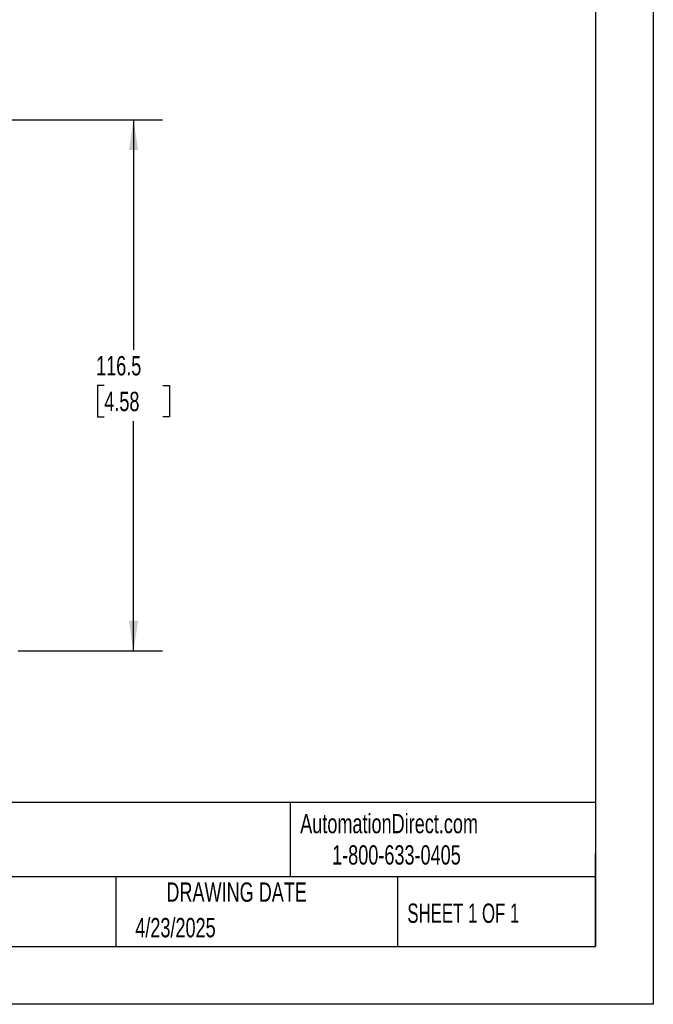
# Model space of a CAD drawing. Header units: millimetres. Extents: x 0 to 1397, y 0 to 1080.
# Tile 14 of 23: x 1050 to 1397, y 0 to 540. Entities that reach past the tile are written whole.
import ezdxf

# ---------------------------------------------------------------- set-up
doc = ezdxf.new("R2010")
doc.units = ezdxf.units.MM
doc.header["$LTSCALE"] = 5
doc.linetypes.add('CENTERX2', pattern=[20.32, 12.7, -2.54, 2.54, -2.54])
doc.layers.add('DIMENSIONS', color=140, linetype='Continuous', lineweight=25)
doc.layers.add('TEXT', color=140, linetype='Continuous', lineweight=25)
doc.styles.add('SLDTEXTSTYLE0', font='TXT', dxfattribs={"width": 0.7})
doc.styles.add('SLDTEXTSTYLE1', font='TXT', dxfattribs={"width": 0.65})
doc.dimstyles.new('SLDDIMSTYLE0', dxfattribs={"dimtxt": 10.790039, "dimasz": 16.51, "dimexe": 0, "dimexo": 0.0625, "dimgap": 2.69751, "dimtad": 0, "dimtih": 1, "dimtoh": 1, "dimdec": 1, "dimlfac": 0.4, "dimrnd": 1e-09, "dimzin": 12, "dimdsep": 46, "dimtxsty": 'SLDTEXTSTYLE0', "dimsah": 1, "dimcen": 0.09, "dimadec": 0, "dimazin": 3, "dimtfac": 1, "dimtdec": 1, "dimtofl": 0, "dimtmove": 0, "dimatfit": 3, "dimfxl": 0, "dimfrac": 2, "dimtolj": 1, "dimtzin": 12, "dimarcsym": 0})

# ---------------------------------------------------------------- blocks, each defined once
blk = doc.blocks.new('_D_3')
at = {"layer": 'DIMENSIONS'}
for p, q in [((897.05, 484.86), (1127.97, 484.86)), ((1112.1, 484.86), (1112.1, 358.86)), ((1096.07, 339.29), (1092.44, 339.29)), ((1092.44, 339.29), (1092.44, 322.14)), ((1128.13, 339.29), (1131.75, 339.29)), ((1131.75, 339.29), (1131.75, 322.14)), ((1092.44, 322.14), (1096.07, 322.14)), ((1112.1, 193.72), (1112.1, 319.73)), ((1131.75, 322.14), (1128.13, 322.14)), ((1048.84, 193.72), (1127.97, 193.72))]:
    blk.add_line(p, q, dxfattribs=at)
for points in [[(1112.1, 484.86), (1109.56, 468.35), (1114.64, 468.35)], [(1112.1, 193.72), (1114.64, 210.23), (1109.56, 210.23)]]:
    blk.add_solid(points, dxfattribs=at)
at = {"layer": 'DIMENSIONS', "char_height": 10.583, "attachment_point": 1, "style": 'SLDTEXTSTYLE0'}
for s, insert in [('116.5', (1091.58, 355.35)), ('4.58', (1096.07, 335.78))]:
    blk.add_mtext(s, dxfattribs=dict(at, insert=insert))

msp = doc.modelspace()

# ---------------------------------------------------------------- linework, layer by layer
at = {"color": 7, "linetype": 'Continuous'}
for p, q in [((1397.01, 1079.51), (1397.01, 0.01)), ((1397.01, 0.01), (0.01, 0.01))]:
    msp.add_line(p, q, dxfattribs=at)
at = {"layer": 'TEXT'}
for p, q in [((1365.25, 1047.75), (1365.25, 31.75)), ((1365.25, 110.63), (31.75, 110.63)), ((1197.88, 110.63), (1197.88, 69.85)), ((1365.25, 31.75), (1365.25, 82.55)), ((1365.25, 69.85), (31.75, 69.85)), ((1102.33, 69.85), (1102.33, 31.75)), ((1256.74, 69.85), (1256.74, 31.75)), ((31.75, 31.75), (1365.25, 31.75))]:
    msp.add_line(p, q, dxfattribs=at)

# ---------------------------------------------------------------- texts
at = {"layer": 'TEXT', "linetype": 'CENTERX2', "lineweight": 18}
for s, insert, char_height, attachment_point, style in [('AutomationDirect.com', (1203.47, 104.38), 10.5833, 1, 'SLDTEXTSTYLE0'), ('1-800-633-0405', (1220.96, 87.19), 10.5833, 1, 'SLDTEXTSTYLE0'), ('DRAWING DATE', (1168.63, 66.82), 10.5833, 2, 'SLDTEXTSTYLE0'), ('SHEET 1 OF 1', (1262.21, 55.26), 10.5833, 1, 'SLDTEXTSTYLE1'), ('4/23/2025', (1113.06, 47.33), 10.583, 1, 'SLDTEXTSTYLE0')]:
    msp.add_mtext(s, dxfattribs=dict(at, insert=insert, char_height=char_height, attachment_point=attachment_point, style=style))

# ---------------------------------------------------------------- dimensions: what is measured, and where the dimension line sits
at = {"layer": 'DIMENSIONS'}
dim = msp.add_linear_dim(base=(1112.1, 484.86), p1=(1042.49, 193.72), p2=(890.7, 484.86), angle=90, dimstyle='SLDDIMSTYLE0', dxfattribs=at)
dim.commit()
dim.dimension.update_dxf_attribs({"geometry": '_D_3', "text_midpoint": (1112.1, 339.29), "dimtype": 160})

doc.saveas('drawing.dxf')
